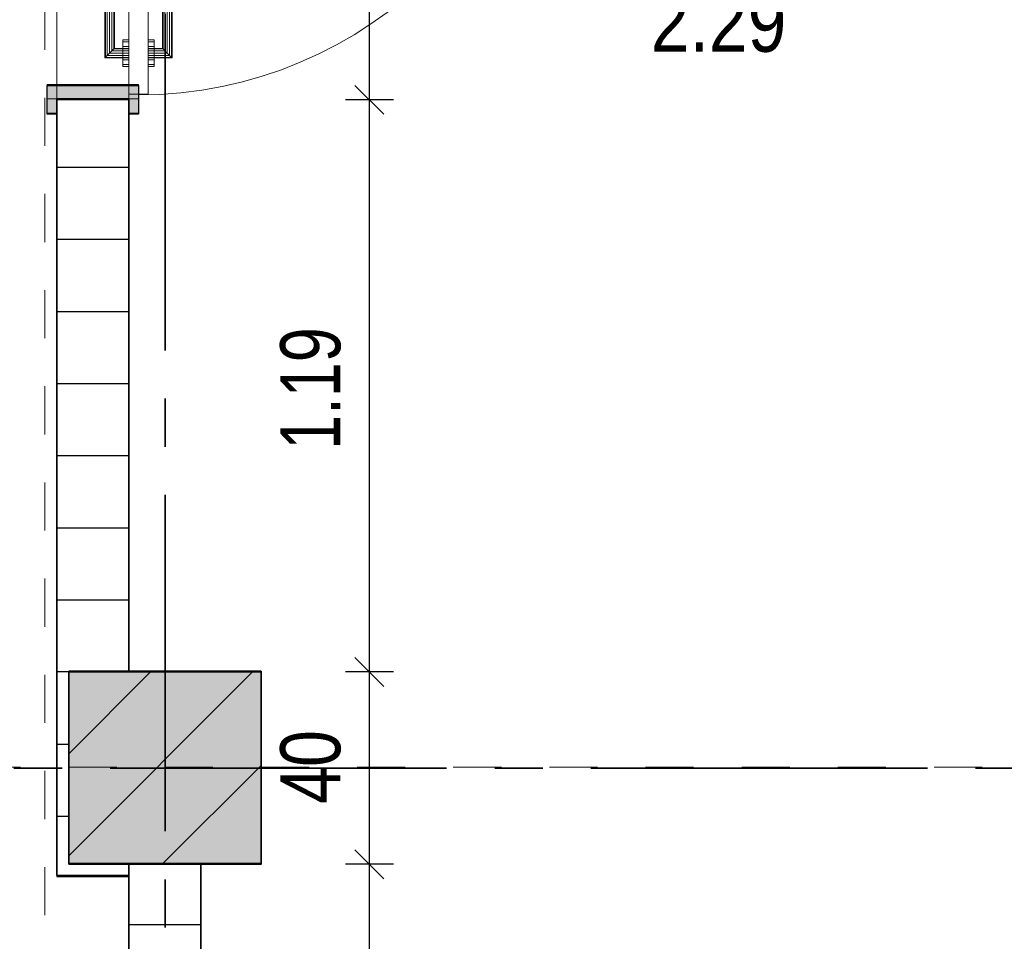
# Model space of a CAD drawing. Header units: metres. Extents: x 29.9 to 45.4, y 22.2 to 35.7.
# Tile 10 of 41: x 35.4 to 37.4, y 25.1 to 27.1. Entities that reach past the tile are written whole.
import ezdxf

# ---------------------------------------------------------------- set-up
doc = ezdxf.new("R2010")
doc.units = ezdxf.units.M
for name, pattern in [('_Rasterlinie_', [0.0075, 0.004, -0.001, 0.0015, -0.001]), ('IMPORT-STRICHPUNKT2_S5 _5_', [1, 0.7, -0.1, 0.1, -0.1]), ('IMPORT-VERDECKT2_S2 _5_', [0.55, 0.3, -0.25])]:
    doc.linetypes.add(name, pattern=pattern)
doc.layers.add('1233-X-Ref ARC-BTG_00_dwg', color=7, linetype='Continuous', lineweight=5, true_color=0x767676)
doc.layers.add('Tür', color=1, linetype='Continuous', lineweight=25, true_color=0xff0000)
for name, color, linetype, lineweight in [('A-COLS', 7, 'Continuous', 9), ('A-DOOR', 7, 'Continuous', 9), ('A-FLOR', 7, 'Continuous', 9), ('A-WALL', 7, 'Continuous', 9), ('Achsen', 7, 'Continuous', 25), ('S-COLS', 7, 'Continuous', 9), ('S-GRID', 7, 'Continuous', 5), ('Stütze Beton', 7, 'Continuous', 35), ('Wand Trockenbau', 7, 'Continuous', 25)]:
    doc.layers.add(name, color=color, linetype=linetype, lineweight=lineweight)
doc.styles.add('Arial_1', font='arial.ttf', dxfattribs={"width": 0.79, "height": 0.125})
doc.styles.add('Arial_15', font='arial.ttf', dxfattribs={"width": 0.75, "height": 0.125})
doc.styles.add('Arial_3', font='arial.ttf', dxfattribs={"width": 0.83, "height": 0.125})

# ---------------------------------------------------------------- blocks, each defined once
blk = doc.blocks.new('DirectShape - GSKKBA-5M GG-- 000V21-260422-2513904-OKFFB EG - G0641-Rö-für Ausschreibung')
at = {"layer": 'A-DOOR'}
for p, q in [((0.675, 0.2387), (0.675, 0.24)), ((0.675, 0.24), (0.675, 0.2387)), ((0.8, 0.24), (0.675, 0.24)), ((0.675, 0.235), (0.675, 0.2387)), ((0.675, 0.2387), (0.675, 0.235)), ((0.7987, 0.2387), (0.675, 0.2387)), ((0.7987, 0.2387), (0.675, 0.2387)), ((0.675, 0.23), (0.675, 0.235)), ((0.675, 0.235), (0.675, 0.23)), ((0.795, 0.235), (0.675, 0.235)), ((0.795, 0.235), (0.675, 0.235)), ((0.675, 0.225), (0.675, 0.23)), ((0.675, 0.23), (0.675, 0.225)), ((0.675, 0.23), (0.79, 0.23)), ((0.79, 0.23), (0.675, 0.23)), ((0.785, 0.225), (0.79, 0.23)), ((0.79, 0.23), (0.785, 0.225)), ((0.795, 0.235), (0.79, 0.23)), ((0.79, 0.23), (0.795, 0.235)), ((0.79, 0.23), (0.79, 0.19)), ((0.79, 0.19), (0.79, 0.23)), ((0.7987, 0.2387), (0.795, 0.235)), ((0.795, 0.235), (0.7987, 0.2387)), ((0.795, 0.19), (0.795, 0.235)), ((0.795, 0.19), (0.795, 0.235)), ((0.8, 0.24), (0.7987, 0.2387)), ((0.7987, 0.2387), (0.8, 0.24)), ((0.7987, 0.19), (0.7987, 0.2387)), ((0.7987, 0.19), (0.7987, 0.2387)), ((0.8, 0.19), (0.8, 0.24)), ((0.675, 0.225), (0.675, 0.2213)), ((0.675, 0.2213), (0.675, 0.225)), ((0.785, 0.225), (0.675, 0.225)), ((0.785, 0.225), (0.675, 0.225)), ((0.675, 0.2213), (0.675, 0.22)), ((0.675, 0.22), (0.675, 0.2213)), ((0.7813, 0.2213), (0.675, 0.2213)), ((0.7813, 0.2213), (0.675, 0.2213)), ((0.78, 0.22), (0.675, 0.22)), ((0.78, 0.22), (0.7813, 0.2213)), ((0.7813, 0.2213), (0.78, 0.22)), ((0.78, 0.19), (0.78, 0.22)), ((0.7813, 0.2213), (0.785, 0.225)), ((0.785, 0.225), (0.7813, 0.2213)), ((0.7813, 0.19), (0.7813, 0.2213)), ((0.7813, 0.19), (0.7813, 0.2213)), ((0.785, 0.19), (0.785, 0.225)), ((0.785, 0.19), (0.785, 0.225)), ((0.875, 0.19), (0.01, 0.19)), ((0.01, 0.19), (0.01, 0.15)), ((0.01, 0.19), (0.01, 0.15)), ((0.875, 0.19), (0.01, 0.19)), ((0.7662, 0.2025), (0.7625, 0.2025)), ((0.7625, 0.2025), (0.7662, 0.2025)), ((0.7625, 0.2025), (0.7625, 0.19)), ((0.7662, 0.2025), (0.7625, 0.2025)), ((0.7625, 0.2025), (0.7662, 0.2025)), ((0.7625, 0.2025), (0.7625, 0.19)), ((0.7662, 0.19), (0.7625, 0.19)), ((0.7625, 0.19), (0.7662, 0.19)), ((0.7662, 0.19), (0.7625, 0.19)), ((0.7625, 0.19), (0.7662, 0.19)), ((0.7763, 0.2025), (0.7662, 0.2025)), ((0.7662, 0.2025), (0.7763, 0.2025)), ((0.7662, 0.2025), (0.7662, 0.19)), ((0.7662, 0.2025), (0.7662, 0.19)), ((0.7763, 0.2025), (0.7662, 0.2025)), ((0.7662, 0.2025), (0.7763, 0.2025)), ((0.7662, 0.2025), (0.7662, 0.19)), ((0.7662, 0.2025), (0.7662, 0.19)), ((0.7763, 0.19), (0.7662, 0.19)), ((0.7662, 0.19), (0.7763, 0.19)), ((0.7763, 0.19), (0.7662, 0.19)), ((0.7662, 0.19), (0.7763, 0.19)), ((0.79, 0.2025), (0.7763, 0.2025)), ((0.7763, 0.2025), (0.79, 0.2025)), ((0.7763, 0.2025), (0.7763, 0.19)), ((0.7763, 0.2025), (0.7763, 0.19)), ((0.79, 0.2025), (0.7763, 0.2025)), ((0.7763, 0.2025), (0.79, 0.2025)), ((0.7763, 0.2025), (0.7763, 0.19)), ((0.7763, 0.2025), (0.7763, 0.19)), ((0.79, 0.19), (0.7763, 0.19)), ((0.7763, 0.19), (0.79, 0.19)), ((0.79, 0.19), (0.7763, 0.19)), ((0.7763, 0.19), (0.79, 0.19)), ((0.7813, 0.19), (0.78, 0.19)), ((0.78, 0.19), (0.7813, 0.19)), ((0.785, 0.19), (0.7813, 0.19)), ((0.7813, 0.19), (0.785, 0.19)), ((0.79, 0.19), (0.785, 0.19)), ((0.785, 0.19), (0.79, 0.19)), ((0.8038, 0.2025), (0.79, 0.2025)), ((0.79, 0.2025), (0.8038, 0.2025)), ((0.79, 0.2025), (0.79, 0.19)), ((0.79, 0.2025), (0.79, 0.19)), ((0.8038, 0.2025), (0.79, 0.2025)), ((0.79, 0.2025), (0.8038, 0.2025)), ((0.79, 0.2025), (0.79, 0.19)), ((0.79, 0.2025), (0.79, 0.19)), ((0.795, 0.19), (0.79, 0.19)), ((0.79, 0.19), (0.795, 0.19)), ((0.8038, 0.19), (0.79, 0.19)), ((0.79, 0.19), (0.8038, 0.19)), ((0.8038, 0.19), (0.79, 0.19)), ((0.79, 0.19), (0.8038, 0.19)), ((0.795, 0.19), (0.7987, 0.19)), ((0.7987, 0.19), (0.795, 0.19)), ((0.7987, 0.19), (0.8, 0.19)), ((0.8, 0.19), (0.7987, 0.19)), ((0.8138, 0.2025), (0.8038, 0.2025)), ((0.8038, 0.2025), (0.8138, 0.2025)), ((0.8038, 0.2025), (0.8038, 0.19)), ((0.8038, 0.2025), (0.8038, 0.19)), ((0.8138, 0.2025), (0.8038, 0.2025)), ((0.8038, 0.2025), (0.8138, 0.2025)), ((0.8038, 0.2025), (0.8038, 0.19)), ((0.8038, 0.2025), (0.8038, 0.19)), ((0.8038, 0.19), (0.8138, 0.19)), ((0.8138, 0.19), (0.8038, 0.19)), ((0.8038, 0.19), (0.8138, 0.19)), ((0.8138, 0.19), (0.8038, 0.19)), ((0.8138, 0.2025), (0.8175, 0.2025)), ((0.8175, 0.2025), (0.8138, 0.2025)), ((0.8138, 0.19), (0.8138, 0.2025)), ((0.8138, 0.2025), (0.8138, 0.19)), ((0.8138, 0.2025), (0.8175, 0.2025)), ((0.8175, 0.2025), (0.8138, 0.2025)), ((0.8138, 0.19), (0.8138, 0.2025)), ((0.8138, 0.2025), (0.8138, 0.19)), ((0.8138, 0.19), (0.8175, 0.19)), ((0.8175, 0.19), (0.8138, 0.19)), ((0.8138, 0.19), (0.8175, 0.19)), ((0.8175, 0.19), (0.8138, 0.19)), ((0.8175, 0.2025), (0.8175, 0.19)), ((0.8175, 0.2025), (0.8175, 0.19)), ((0.875, 0.15), (0.875, 0.19)), ((0.875, 0.19), (0.875, 0.15)), ((0, 0.17), (-0.03, 0.17)), ((-0.03, 0.17), (-0.03, 0.15)), ((-0.03, 0.15), (-0.03, 0.17)), ((0, 0.17), (-0.03, 0.17)), ((0, 0.15), (0, 0.17)), ((0, 0.15), (0, 0.17)), ((0.03, 0.17), (0, 0.17)), ((0, 0.17), (0, -0.02)), ((0, 0.17), (0, -0.02)), ((0.03, 0.17), (0, 0.17)), ((0.03, -0.02), (0.03, 0.17)), ((0.03, 0.17), (0.03, -0.02)), ((0.885, 0.17), (0.855, 0.17)), ((0.855, 0.17), (0.855, -0.02)), ((0.855, 0.17), (0.855, -0.02)), ((0.885, 0.17), (0.855, 0.17)), ((0.915, 0.17), (0.885, 0.17)), ((0.885, 0.17), (0.885, 0.15)), ((0.885, 0.17), (0.885, 0.15)), ((0.915, 0.17), (0.885, 0.17)), ((0.885, -0.02), (0.885, 0.17)), ((0.885, 0.17), (0.885, -0.02)), ((0.915, 0.15), (0.915, 0.17)), ((0.915, 0.17), (0.915, 0.15)), ((-0.03, 0.15), (0, 0.15)), ((-0.03, 0.15), (0, 0.15)), ((0.01, 0.15), (0.875, 0.15)), ((0.01, 0.15), (0.875, 0.15)), ((0.7662, 0.15), (0.7625, 0.15)), ((0.7625, 0.15), (0.7662, 0.15)), ((0.7625, 0.15), (0.7625, 0.1375)), ((0.7662, 0.15), (0.7625, 0.15)), ((0.7625, 0.15), (0.7662, 0.15)), ((0.7625, 0.15), (0.7625, 0.1375)), ((0.7763, 0.15), (0.7662, 0.15)), ((0.7662, 0.15), (0.7763, 0.15)), ((0.7662, 0.15), (0.7662, 0.1375)), ((0.7662, 0.15), (0.7662, 0.1375)), ((0.7763, 0.15), (0.7662, 0.15)), ((0.7662, 0.15), (0.7763, 0.15)), ((0.7662, 0.15), (0.7662, 0.1375)), ((0.7662, 0.15), (0.7662, 0.1375)), ((0.79, 0.15), (0.7763, 0.15)), ((0.7763, 0.15), (0.79, 0.15)), ((0.7763, 0.15), (0.7763, 0.1375)), ((0.7763, 0.15), (0.7763, 0.1375)), ((0.79, 0.15), (0.7763, 0.15)), ((0.7763, 0.15), (0.79, 0.15)), ((0.7763, 0.15), (0.7763, 0.1375)), ((0.7763, 0.15), (0.7763, 0.1375)), ((0.7813, 0.15), (0.78, 0.15)), ((0.78, 0.15), (0.7813, 0.15)), ((0.78, 0.12), (0.78, 0.15)), ((0.785, 0.15), (0.7813, 0.15)), ((0.7813, 0.15), (0.785, 0.15)), ((0.7813, 0.1187), (0.7813, 0.15)), ((0.7813, 0.1187), (0.7813, 0.15)), ((0.785, 0.15), (0.79, 0.15)), ((0.79, 0.15), (0.785, 0.15)), ((0.785, 0.115), (0.785, 0.15)), ((0.785, 0.115), (0.785, 0.15)), ((0.79, 0.15), (0.795, 0.15)), ((0.795, 0.15), (0.79, 0.15)), ((0.79, 0.15), (0.79, 0.11)), ((0.79, 0.11), (0.79, 0.15)), ((0.8038, 0.15), (0.79, 0.15)), ((0.79, 0.15), (0.8038, 0.15)), ((0.79, 0.15), (0.79, 0.1375)), ((0.79, 0.15), (0.79, 0.1375)), ((0.8038, 0.15), (0.79, 0.15)), ((0.79, 0.15), (0.8038, 0.15)), ((0.79, 0.15), (0.79, 0.1375)), ((0.79, 0.15), (0.79, 0.1375)), ((0.795, 0.15), (0.7987, 0.15)), ((0.7987, 0.15), (0.795, 0.15)), ((0.795, 0.105), (0.795, 0.15)), ((0.795, 0.105), (0.795, 0.15)), ((0.7987, 0.15), (0.8, 0.15)), ((0.8, 0.15), (0.7987, 0.15)), ((0.7987, 0.1013), (0.7987, 0.15)), ((0.7987, 0.1013), (0.7987, 0.15)), ((0.8, 0.1), (0.8, 0.15)), ((0.8138, 0.15), (0.8038, 0.15)), ((0.8038, 0.15), (0.8138, 0.15)), ((0.8038, 0.15), (0.8038, 0.1375)), ((0.8038, 0.15), (0.8038, 0.1375)), ((0.8138, 0.15), (0.8038, 0.15)), ((0.8038, 0.15), (0.8138, 0.15)), ((0.8038, 0.15), (0.8038, 0.1375)), ((0.8038, 0.15), (0.8038, 0.1375)), ((0.8175, 0.15), (0.8138, 0.15)), ((0.8138, 0.15), (0.8175, 0.15)), ((0.8138, 0.1375), (0.8138, 0.15)), ((0.8138, 0.15), (0.8138, 0.1375)), ((0.8175, 0.15), (0.8138, 0.15)), ((0.8138, 0.15), (0.8175, 0.15)), ((0.8138, 0.1375), (0.8138, 0.15)), ((0.8138, 0.15), (0.8138, 0.1375)), ((0.8175, 0.15), (0.8175, 0.1375)), ((0.8175, 0.15), (0.8175, 0.1375)), ((0.885, 0.15), (0.915, 0.15)), ((0.885, 0.15), (0.915, 0.15)), ((0.7662, 0.1375), (0.7625, 0.1375)), ((0.7625, 0.1375), (0.7662, 0.1375)), ((0.7662, 0.1375), (0.7625, 0.1375)), ((0.7625, 0.1375), (0.7662, 0.1375)), ((0.7763, 0.1375), (0.7662, 0.1375)), ((0.7662, 0.1375), (0.7763, 0.1375)), ((0.7763, 0.1375), (0.7662, 0.1375)), ((0.7662, 0.1375), (0.7763, 0.1375)), ((0.79, 0.1375), (0.7763, 0.1375)), ((0.7763, 0.1375), (0.79, 0.1375)), ((0.79, 0.1375), (0.7763, 0.1375)), ((0.7763, 0.1375), (0.79, 0.1375)), ((0.8038, 0.1375), (0.79, 0.1375)), ((0.79, 0.1375), (0.8038, 0.1375)), ((0.8038, 0.1375), (0.79, 0.1375)), ((0.79, 0.1375), (0.8038, 0.1375)), ((0.8138, 0.1375), (0.8038, 0.1375)), ((0.8038, 0.1375), (0.8138, 0.1375)), ((0.8138, 0.1375), (0.8038, 0.1375)), ((0.8038, 0.1375), (0.8138, 0.1375)), ((0.8138, 0.1375), (0.8175, 0.1375)), ((0.8175, 0.1375), (0.8138, 0.1375)), ((0.8138, 0.1375), (0.8175, 0.1375)), ((0.8175, 0.1375), (0.8138, 0.1375)), ((0.675, 0.1187), (0.675, 0.12)), ((0.675, 0.12), (0.675, 0.1187)), ((0.675, 0.12), (0.78, 0.12)), ((0.675, 0.115), (0.675, 0.1187)), ((0.675, 0.1187), (0.675, 0.115)), ((0.675, 0.1187), (0.7813, 0.1187)), ((0.675, 0.1187), (0.7813, 0.1187)), ((0.675, 0.11), (0.675, 0.115)), ((0.675, 0.115), (0.675, 0.11)), ((0.675, 0.115), (0.785, 0.115)), ((0.675, 0.115), (0.785, 0.115)), ((0.675, 0.105), (0.675, 0.11)), ((0.675, 0.11), (0.675, 0.105)), ((0.79, 0.11), (0.675, 0.11)), ((0.675, 0.11), (0.79, 0.11)), ((0.675, 0.105), (0.675, 0.1013)), ((0.675, 0.1013), (0.675, 0.105)), ((0.675, 0.105), (0.795, 0.105)), ((0.675, 0.105), (0.795, 0.105)), ((0.7813, 0.1187), (0.78, 0.12)), ((0.78, 0.12), (0.7813, 0.1187)), ((0.785, 0.115), (0.7813, 0.1187)), ((0.7813, 0.1187), (0.785, 0.115)), ((0.79, 0.11), (0.785, 0.115)), ((0.785, 0.115), (0.79, 0.11)), ((0.79, 0.11), (0.795, 0.105)), ((0.795, 0.105), (0.79, 0.11)), ((0.795, 0.105), (0.7987, 0.1013)), ((0.7987, 0.1013), (0.795, 0.105)), ((0.675, 0.1013), (0.675, 0.1)), ((0.675, 0.1), (0.675, 0.1013)), ((0.675, 0.1013), (0.7987, 0.1013)), ((0.675, 0.1013), (0.7987, 0.1013)), ((0.675, 0.1), (0.8, 0.1)), ((0.7987, 0.1013), (0.8, 0.1)), ((0.8, 0.1), (0.7987, 0.1013)), ((0, 0), (-0.03, 0)), ((-0.03, 0), (-0.03, -0.02)), ((-0.03, -0.02), (-0.03, 0)), ((0, 0), (-0.03, 0)), ((0, -0.02), (0, 0)), ((0, -0.02), (0, 0)), ((0.915, 0), (0.885, 0)), ((0.885, 0), (0.885, -0.02)), ((0.885, 0), (0.885, -0.02)), ((0.915, 0), (0.885, 0)), ((0.915, -0.02), (0.915, 0)), ((0.915, 0), (0.915, -0.02)), ((-0.03, -0.02), (0, -0.02)), ((-0.03, -0.02), (0, -0.02)), ((0, -0.02), (0.03, -0.02)), ((0, -0.02), (0.03, -0.02)), ((0.855, -0.02), (0.885, -0.02)), ((0.855, -0.02), (0.885, -0.02)), ((0.885, -0.02), (0.915, -0.02)), ((0.885, -0.02), (0.915, -0.02))]:
    blk.add_line(p, q, dxfattribs=at)
blk = doc.blocks.new('DirectShape - G0644-2513905-OKFFB EG - G0641-Rö-für Ausschreibung')
blk.add_blockref('DirectShape - GSKKBA-5M GG-- 000V21-260422-2513904-OKFFB EG - G0641-Rö-für Ausschreibung', (0, 0))
blk = doc.blocks.new('Family - Trockenbauwand-2515039-OKFFB EG - G0641-Rö-für Ausschreibung')
at = {"layer": 'A-WALL', "lineweight": 35}
for p, q in [((1.615, 0.15), (0, 0.15)), ((0, 0.15), (0, 0)), ((1.615, 0), (1.615, 0.15)), ((2.5, 0.15), (2.5, 0)), ((2.648, 0.15), (2.5, 0.15)), ((2.648, 0), (2.648, 0.15)), ((0.025, 0), (0.025, 0.125)), ((0.025, 0.125), (0.425, 0.125)), ((0.425, 0.125), (0.425, 0)), ((0, 0), (0.025, 0)), ((0.425, 0), (1.615, 0)), ((2.5, 0), (2.648, 0))]:
    blk.add_line(p, q, dxfattribs=at)
blk = doc.blocks.new('Family - Trockenbauwand-2515256-OKFFB EG - G0641-Rö-für Ausschreibung')
at = {"layer": 'A-WALL', "lineweight": 35}
for p, q in [((2.075, 0.15), (0, 0.15)), ((0, 0.15), (0, 0)), ((2.075, 0), (2.075, 0.15)), ((0, 0), (2.075, 0))]:
    blk.add_line(p, q, dxfattribs=at)
blk = doc.blocks.new('Family - Innenausbau-2522198-OKFFB EG - G0641-Rö-für Ausschreibung')
at = {"layer": 'A-FLOR'}
for p, q in [((0, 4.698), (0, 2.475)), ((0, 2.475), (0, 4.698)), ((0, 2.475), (0.275, 2.475)), ((0.275, 2.475), (0, 2.475)), ((0.275, 2.475), (0.275, 2.075)), ((0.275, 2.075), (0.275, 2.475)), ((0.15, 2.075), (0.15, 0)), ((0.15, 0), (0.15, 2.075)), ((0.275, 2.075), (0.15, 2.075)), ((0.15, 2.075), (0.275, 2.075))]:
    blk.add_line(p, q, dxfattribs=at)
blk = doc.blocks.new('Family - Innenausbau-2515703-OKFFB EG - G0641-Rö-für Ausschreibung')
at = {"layer": 'A-FLOR'}
for p, q in [((5.949, 1.1), (5.949, 9.0508)), ((5.949, 1.1), (5.949, 9.0508)), ((5.949, 9.0508), (5.949, 1.1)), ((5.949, 9.0508), (5.949, 1.1)), ((5.949, 3.6), (5.949, 2.715)), ((5.949, 2.715), (5.949, 3.6)), ((6.099, 2.715), (6.099, 3.6)), ((6.099, 3.6), (6.099, 2.715)), ((5.949, 2.715), (6.099, 2.715)), ((6.099, 2.715), (5.949, 2.715)), ((6.099, 1.1), (5.949, 1.1)), ((6.099, 1.1), (5.949, 1.1)), ((5.949, 1.1), (6.099, 1.1)), ((5.949, 1.1), (6.099, 1.1)), ((6.099, 0.2707), (6.099, 1.1)), ((6.099, 0.2707), (6.099, 1.1)), ((6.099, 1.1), (6.099, 0.2707)), ((6.099, 1.1), (6.099, 0.2707))]:
    blk.add_line(p, q, dxfattribs=at)
blk = doc.blocks.new('Family - STB-Stütze-2515918-OKFFB EG - G0641-Rö-für Ausschreibung')
at = {"layer": 'A-COLS'}
for p, q in [((0.4, 0.4), (0, 0.4)), ((0, 0.4), (0, 0)), ((0.4, 0), (0.4, 0.4)), ((0, 0), (0.4, 0))]:
    blk.add_line(p, q, dxfattribs=at)
at = {"layer": 'S-COLS', "lineweight": 35}
for p, q in [((0.4, 0.4), (0, 0.4)), ((0, 0.4), (0, 0)), ((0.4, 0), (0.4, 0.4)), ((0, 0), (0.4, 0))]:
    blk.add_line(p, q, dxfattribs=at)
blk = doc.blocks.new('Family - STB-Stütze-2522913-OKFFB EG - G0641-Rö-für Ausschreibung')
at = {"layer": 'S-COLS', "lineweight": 35}
for p, q in [((0.4, 0.4), (0, 0.4)), ((0, 0.4), (0, 0)), ((0.4, 0), (0.4, 0.4)), ((0, 0), (0.4, 0))]:
    blk.add_line(p, q, dxfattribs=at)
at = {"layer": 'S-COLS'}
for p, q in [((0.4, 0.4), (0, 0.4)), ((0, 0.4), (0, 0)), ((0.4, 0), (0.4, 0.4)), ((0, 0), (0.4, 0))]:
    blk.add_line(p, q, dxfattribs=at)
blk = doc.blocks.new('GSKKBA-5M GG-- 000V21-260422_ifc-1-OKFFB EG - G0641-Rö-für Ausschreibung')
at = {"layer": 'A-COLS', "lineweight": 9}
blk.add_blockref('Family - STB-Stütze-2522913-OKFFB EG - G0641-Rö-für Ausschreibung', (35.5, 25.3), dxfattribs=at)
at = {"layer": 'A-DOOR', "lineweight": 9, "rotation": 270}
blk.add_blockref('DirectShape - G0644-2513905-OKFFB EG - G0641-Rö-für Ausschreibung', (35.475, 27.775), dxfattribs=at)
at = {"layer": 'A-FLOR', "lineweight": 9}
for name, p in [('Family - Innenausbau-2515703-OKFFB EG - G0641-Rö-für Ausschreibung', (29.526, 24.175)), ('Family - Innenausbau-2522198-OKFFB EG - G0641-Rö-für Ausschreibung', (35.625, 23.225))]:
    blk.add_blockref(name, p, dxfattribs=at)
at = {"layer": 'A-WALL', "lineweight": 9, "rotation": 90}
for name, p in [('Family - Trockenbauwand-2515039-OKFFB EG - G0641-Rö-für Ausschreibung', (35.625, 25.275)), ('Family - Trockenbauwand-2515256-OKFFB EG - G0641-Rö-für Ausschreibung', (35.775, 23.225))]:
    blk.add_blockref(name, p, dxfattribs=at)
at = {"layer": 'S-COLS', "lineweight": 9}
blk.add_blockref('Family - STB-Stütze-2515918-OKFFB EG - G0641-Rö-für Ausschreibung', (35.5, 25.3), dxfattribs=at)
blk = doc.blocks.new('1233-X-Ref ARC-BTG_00_dwg-10239373-OKFFB EG - G0641-Rö-für Ausschreibung')
at = {"layer": 'Stütze Beton', "lineweight": 9, "true_color": 0xff7f7f}
blk.add_hatch(color=11, dxfattribs=at).paths.add_polyline_path([(59.7086, 30.5587), (59.7086, 30.9587), (59.3086, 30.9587), (59.3086, 30.5587)])
at = {"layer": 'Tür', "lineweight": 9}
blk.add_hatch(color=7, dxfattribs=at).paths.add_polyline_path([(59.4336, 32.1187), (59.4536, 32.1187), (59.4536, 32.1787), (59.2636, 32.1787), (59.2636, 32.1187), (59.2836, 32.1187), (59.2836, 32.1487), (59.4336, 32.1487)])
at = {"layer": '1233-X-Ref ARC-BTG_00_dwg', "color": 7, "lineweight": 25}
for p, q in [((59.9641, 32.1187), (59.9041, 32.1787)), ((59.9641, 30.9287), (59.9041, 30.9887)), ((59.9641, 30.5287), (59.9041, 30.5887))]:
    blk.add_line(p, q, dxfattribs=at)
at = {"layer": '1233-X-Ref ARC-BTG_00_dwg', "color": 7, "lineweight": 25, "flags": 128}
for points in [[(59.9341, 28.1233), (59.9341, 28.1837), (59.9341, 28.4837), (59.9341, 30.5587), (59.9341, 30.9587), (59.9341, 32.1487), (59.9341, 33.0337), (59.9341, 33.1817), (59.9341, 33.3337), (59.9341, 34.5087), (59.9341, 36.5087), (59.9341, 36.9487), (59.9341, 37.9587), (59.9341, 38.0587), (59.9341, 38.3325), (59.9341, 38.4845), (59.9341, 40.0577), (59.9341, 40.2097), (59.9341, 40.3273)], [(59.9841, 32.1487), (59.9341, 32.1487), (59.8841, 32.1487)], [(59.9841, 30.9587), (59.9341, 30.9587), (59.8841, 30.9587)], [(59.9841, 30.5587), (59.9341, 30.5587), (59.8841, 30.5587)]]:
    blk.add_lwpolyline(points, dxfattribs=at)
at = {"layer": 'Achsen', "linetype": 'IMPORT-STRICHPUNKT2_S5 _5_', "lineweight": 35}
for p, q in [((59.5093, 40.3273), (59.5093, 28.1233)), ((54.3947, 30.7587), (68.5929, 30.7587))]:
    blk.add_line(p, q, dxfattribs=at)
at = {"layer": 'Stütze Beton', "linetype": 'IMPORT-VERDECKT2_S2 _5_', "lineweight": 25}
for p, q in [((59.3086, 30.7885), (59.4788, 30.9587)), ((59.503, 30.5587), (59.7086, 30.7642))]:
    blk.add_line(p, q, dxfattribs=at)
at = {"layer": 'Stütze Beton', "lineweight": 25}
blk.add_line((59.3086, 30.5764), (59.6909, 30.9587), dxfattribs=at)
at = {"layer": 'Stütze Beton', "flags": 128}
blk.add_lwpolyline([(59.3086, 30.5587), (59.4336, 30.5587), (59.5836, 30.5587), (59.7086, 30.5587), (59.7086, 30.9587), (59.4336, 30.9587), (59.3086, 30.9587)], close=True, dxfattribs=at)
at = {"layer": 'Tür', "color": 7, "flags": 128}
blk.add_lwpolyline([(59.3586, 32.1787), (59.4536, 32.1787), (59.4536, 32.1187), (59.4336, 32.1187), (59.4336, 32.1487), (59.2836, 32.1487), (59.2836, 32.1187), (59.2636, 32.1187), (59.2636, 32.1787)], close=True, dxfattribs=at)
at = {"layer": 'Tür', "color": 7, "lineweight": 9}
blk.add_arc((59.4536, 33.0237), 0.865, 270, 0, dxfattribs=at)
at = {"layer": 'Wand Trockenbau'}
for p, q in [((59.2836, 30.8087), (59.3086, 30.8087)), ((59.2836, 30.6587), (59.3086, 30.6587)), ((59.4336, 30.4337), (59.5836, 30.4337))]:
    blk.add_line(p, q, dxfattribs=at)
at = {"layer": 'Wand Trockenbau', "flags": 128}
for points in [[(59.4336, 30.9587), (59.4336, 32.1487), (59.2836, 32.1487), (59.2836, 30.5337), (59.4336, 30.5337), (59.4336, 29.7044), (59.4336, 29.5837), (59.3261, 29.5837), (59.3261, 29.4337), (59.4336, 29.4337), (59.4336, 28.4837), (59.5836, 28.4837), (59.5836, 30.5587), (59.4336, 30.5587), (59.3086, 30.5587), (59.3086, 30.9587), (59.4336, 30.9587), (59.3086, 30.9587), (59.2836, 30.9587)], [(59.2836, 32.0087), (59.3627, 32.0087), (59.4336, 32.0087)], [(59.2836, 31.8587), (59.3728, 31.8587), (59.4336, 31.8587)], [(59.2836, 31.7087), (59.383, 31.7087), (59.4336, 31.7087)], [(59.2836, 31.5587), (59.3931, 31.5587), (59.4336, 31.5587)], [(59.2836, 31.4087), (59.4032, 31.4087), (59.4336, 31.4087)], [(59.2836, 31.2587), (59.4133, 31.2587), (59.4336, 31.2587)], [(59.2836, 31.1087), (59.4234, 31.1087), (59.4336, 31.1087)]]:
    blk.add_lwpolyline(points, dxfattribs=at)
at = {"layer": '1233-X-Ref ARC-BTG_00_dwg', "color": 7, "lineweight": 9, "insert": (60.5194, 32.3736), "char_height": 0.125, "width": 0.327501, "attachment_point": 1, "line_spacing_factor": 0.941778, "style": 'Arial_3'}
blk.add_mtext('2.29', dxfattribs=at)
at = {"layer": '1233-X-Ref ARC-BTG_00_dwg', "color": 7, "lineweight": 9, "char_height": 0.125, "attachment_point": 1, "rotation": 90, "line_spacing_factor": 0.941778}
for s, insert, width, style in [('1.19', (59.7486, 31.4208), 0.299954, 'Arial_15'), ('40', (59.7486, 30.6844), 0.180584, 'Arial_1')]:
    blk.add_mtext(s, dxfattribs=dict(at, insert=insert, width=width, style=style))

msp = doc.modelspace()

# ---------------------------------------------------------------- linework, layer by layer
at = {"layer": 'S-GRID', "color": 175, "linetype": '_Rasterlinie_', "lineweight": 9, "true_color": 0x5555aa}
for p, q in [((35.45, 35.0921), (35.45, 22.8217)), ((30.5, 25.5), (44.8309, 25.5))]:
    msp.add_line(p, q, dxfattribs=at)

# ---------------------------------------------------------------- block references
at = {"lineweight": 5}
msp.add_blockref('GSKKBA-5M GG-- 000V21-260422_ifc-1-OKFFB EG - G0641-Rö-für Ausschreibung', (0, 0), dxfattribs=at)
at = {"layer": '1233-X-Ref ARC-BTG_00_dwg', "color": 7, "lineweight": 9}
msp.add_blockref('1233-X-Ref ARC-BTG_00_dwg-10239373-OKFFB EG - G0641-Rö-für Ausschreibung', (-23.8086, -5.2607), dxfattribs=at)

doc.saveas('drawing.dxf')
